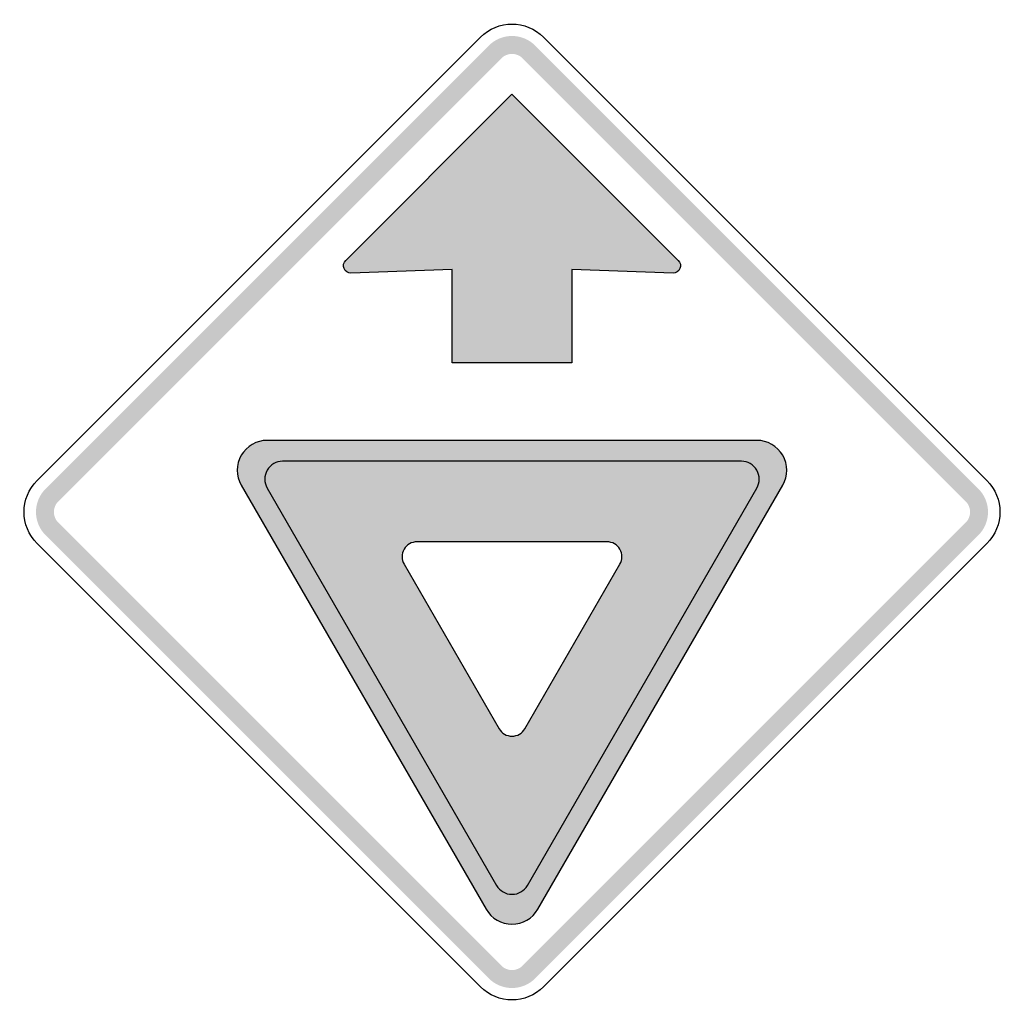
# Model space of a CAD drawing. Header units: inches. Extents: x -0.5 to 0.5, y -0.5 to 0.5.
import ezdxf

# ---------------------------------------------------------------- set-up
doc = ezdxf.new("R2010")
doc.units = ezdxf.units.IN
doc.header["$MEASUREMENT"] = 0

msp = doc.modelspace()

# ---------------------------------------------------------------- hatches: boundary and pattern name
for points in [[(0.02358, 0.47367), (0.02115, 0.47587), (0.01852, 0.47782), (0.01572, 0.4795), (0.01276, 0.4809), (0.00968, 0.482), (0.0065, 0.48279), (0.00327, 0.48328), (0, 0.48344), (-0.00327, 0.48328), (-0.0065, 0.48279), (-0.00968, 0.482), (-0.01276, 0.4809), (-0.01572, 0.4795), (-0.01852, 0.47782), (-0.02115, 0.47587), (-0.02358, 0.47367), (-0.01072, 0.46081), (-0.00961, 0.46181), (-0.00842, 0.46269), (-0.00714, 0.46346), (-0.0058, 0.4641), (-0.0044, 0.4646), (-0.00296, 0.46496), (-0.00149, 0.46518), (0, 0.46525), (0.00149, 0.46518), (0.00296, 0.46496), (0.0044, 0.4646), (0.0058, 0.4641), (0.00714, 0.46346), (0.00842, 0.46269), (0.00961, 0.46181), (0.01072, 0.46081), (0.02358, 0.47367)], [(-0.46081, 0.01072), (-0.01072, 0.46081), (-0.02358, 0.47367), (-0.47367, 0.02358), (-0.46081, 0.01072)], [(0.01072, 0.46081), (0.46081, 0.01072), (0.47367, 0.02358), (0.02358, 0.47367), (0.01072, 0.46081)], [(-0.47367, 0.02358), (-0.47587, 0.02115), (-0.47782, 0.01852), (-0.4795, 0.01572), (-0.4809, 0.01276), (-0.482, 0.00968), (-0.48279, 0.0065), (-0.48328, 0.00327), (-0.48344, 0), (-0.48328, -0.00327), (-0.48279, -0.0065), (-0.482, -0.00968), (-0.4809, -0.01276), (-0.4795, -0.01572), (-0.47782, -0.01852), (-0.47587, -0.02115), (-0.47367, -0.02358), (-0.46081, -0.01072), (-0.46181, -0.00961), (-0.46269, -0.00842), (-0.46346, -0.00714), (-0.4641, -0.0058), (-0.4646, -0.0044), (-0.46496, -0.00296), (-0.46518, -0.00149), (-0.46525, 0), (-0.46518, 0.00149), (-0.46496, 0.00296), (-0.4646, 0.0044), (-0.4641, 0.0058), (-0.46346, 0.00714), (-0.46269, 0.00842), (-0.46181, 0.00961), (-0.46081, 0.01072), (-0.47367, 0.02358)], [(0.47367, -0.02358), (0.47587, -0.02115), (0.47782, -0.01852), (0.4795, -0.01572), (0.4809, -0.01276), (0.482, -0.00968), (0.4828, -0.0065), (0.48328, -0.00327), (0.48344, 0), (0.48328, 0.00327), (0.4828, 0.0065), (0.482, 0.00968), (0.4809, 0.01276), (0.4795, 0.01572), (0.47782, 0.01852), (0.47587, 0.02115), (0.47367, 0.02358), (0.46081, 0.01072), (0.46181, 0.00961), (0.4627, 0.00842), (0.46346, 0.00714), (0.4641, 0.0058), (0.4646, 0.0044), (0.46496, 0.00296), (0.46518, 0.00149), (0.46525, 0), (0.46518, -0.00149), (0.46496, -0.00296), (0.4646, -0.0044), (0.4641, -0.0058), (0.46346, -0.00714), (0.4627, -0.00842), (0.46181, -0.00961), (0.46081, -0.01072), (0.47367, -0.02358)], [(-0.01072, -0.46081), (-0.46081, -0.01072), (-0.47367, -0.02358), (-0.02358, -0.47367), (-0.01072, -0.46081)], [(0.46081, -0.01072), (0.01072, -0.46081), (0.02358, -0.47367), (0.47367, -0.02358), (0.46081, -0.01072)], [(-0.02358, -0.47367), (-0.02115, -0.47587), (-0.01852, -0.47782), (-0.01572, -0.4795), (-0.01276, -0.4809), (-0.00968, -0.482), (-0.0065, -0.4828), (-0.00327, -0.48328), (0, -0.48344), (0.00327, -0.48328), (0.0065, -0.4828), (0.00968, -0.482), (0.01276, -0.4809), (0.01572, -0.4795), (0.01852, -0.47782), (0.02115, -0.47587), (0.02358, -0.47367), (0.01072, -0.46081), (0.00961, -0.46181), (0.00842, -0.4627), (0.00714, -0.46346), (0.0058, -0.4641), (0.0044, -0.4646), (0.00296, -0.46496), (0.00149, -0.46518), (0, -0.46525), (-0.00149, -0.46518), (-0.00296, -0.46496), (-0.0044, -0.4646), (-0.0058, -0.4641), (-0.00714, -0.46346), (-0.00842, -0.4627), (-0.00961, -0.46181), (-0.01072, -0.46081), (-0.02358, -0.47367)]]:
    msp.add_hatch(color=7).paths.add_polyline_path(points)
h = msp.add_hatch(color=7)
edge = h.paths.add_edge_path()
edge.add_spline(control_points=[(-0.16357, 0.24249), (-0.16664, 0.24249), (-0.1694, 0.24433), (-0.17057, 0.24716), (-0.17174, 0.25), (-0.1711, 0.25326), (-0.16893, 0.25542)], knot_values=[0, 0, 0, 0, 1, 1, 1, 2, 2, 2, 2], degree=3, periodic=0)
edge.add_line((-0.16893, 0.25542), (0, 0.42435))
edge.add_line((0, 0.42435), (0.16893, 0.25542))
edge.add_spline(control_points=[(0.16893, 0.25542), (0.1711, 0.25326), (0.17175, 0.25), (0.17057, 0.24716), (0.1694, 0.24433), (0.16664, 0.24249), (0.16357, 0.24249)], knot_values=[0, 0, 0, 0, 1, 1, 1, 2, 2, 2, 2], degree=3, periodic=0)
edge.add_line((0.16357, 0.24249), (0.06062, 0.24612))
edge.add_line((0.06062, 0.24612), (0.06062, 0.15155))
edge.add_line((0.06062, 0.15155), (-0.06062, 0.15155))
edge.add_line((-0.06062, 0.15155), (-0.06062, 0.24612))
edge.add_line((-0.06062, 0.24612), (-0.16357, 0.24249))
h = msp.add_hatch(color=7)
edge = h.paths.add_edge_path()
edge.add_spline(control_points=[(-0.24868, 0.07275), (-0.25951, 0.07275), (-0.26952, 0.06697), (-0.27493, 0.05759), (-0.28035, 0.04821), (-0.28035, 0.03666), (-0.27493, 0.02728)], knot_values=[0, 0, 0, 0, 1, 1, 1, 2, 2, 2, 2], degree=3, periodic=0)
edge.add_line((-0.27493, 0.02728), (-0.02625, -0.40345))
edge.add_spline(control_points=[(-0.02625, -0.40345), (-0.02084, -0.41283), (-0.01083, -0.4186), (0, -0.4186), (0.01083, -0.4186), (0.02084, -0.41283), (0.02625, -0.40345)], knot_values=[0, 0, 0, 0, 1, 1, 1, 2, 2, 2, 2], degree=3, periodic=0)
edge.add_line((0.02625, -0.40345), (0.27493, 0.02728))
edge.add_spline(control_points=[(0.27493, 0.02728), (0.28035, 0.03666), (0.28035, 0.04821), (0.27493, 0.05759), (0.26952, 0.06697), (0.25951, 0.07275), (0.24868, 0.07275)], knot_values=[0, 0, 0, 0, 1, 1, 1, 2, 2, 2, 2], degree=3, periodic=0)
edge.add_line((0.24868, 0.07275), (-0.24868, 0.07275))
edge = h.paths.add_edge_path(flags=0)
edge.add_spline(control_points=[(-0.09643, -0.03031), (-0.10185, -0.03031), (-0.10685, -0.0332), (-0.10956, -0.03789), (-0.11226, -0.04258), (-0.11226, -0.04836), (-0.10956, -0.05304)], knot_values=[0, 0, 0, 0, 1, 1, 1, 2, 2, 2, 2], degree=3, periodic=0)
edge.add_line((-0.10956, -0.05304), (-0.01312, -0.22007))
edge.add_spline(control_points=[(-0.01312, -0.22007), (-0.01042, -0.22476), (-0.00541, -0.22765), (0, -0.22765), (0.00541, -0.22765), (0.01042, -0.22476), (0.01313, -0.22007)], knot_values=[0, 0, 0, 0, 1, 1, 1, 2, 2, 2, 2], degree=3, periodic=0)
edge.add_line((0.01313, -0.22007), (0.10956, -0.05304))
edge.add_spline(control_points=[(0.10956, -0.05304), (0.11226, -0.04836), (0.11226, -0.04258), (0.10956, -0.03789), (0.10685, -0.0332), (0.10185, -0.03031), (0.09643, -0.03031)], knot_values=[0, 0, 0, 0, 1, 1, 1, 2, 2, 2, 2], degree=3, periodic=0)
edge.add_line((0.09643, -0.03031), (-0.09643, -0.03031))
h = msp.add_hatch(color=7)
edge = h.paths.add_edge_path()
edge.add_spline(control_points=[(0.24868, 0.02425), (0.25193, 0.02988), (0.25193, 0.03681), (0.24868, 0.04244), (0.24543, 0.04806), (0.23943, 0.05153), (0.23293, 0.05153)], knot_values=[0, 0, 0, 0, 1, 1, 1, 2, 2, 2, 2], degree=3, periodic=0)
edge.add_line((0.23293, 0.05153), (-0.23293, 0.05153))
edge.add_spline(control_points=[(-0.23293, 0.05153), (-0.23943, 0.05153), (-0.24543, 0.04806), (-0.24868, 0.04244), (-0.25193, 0.03681), (-0.25193, 0.02988), (-0.24868, 0.02425)], knot_values=[0, 0, 0, 0, 1, 1, 1, 2, 2, 2, 2], degree=3, periodic=0)
edge.add_line((-0.24868, 0.02425), (-0.01575, -0.3792))
edge.add_spline(control_points=[(-0.01575, -0.3792), (-0.0125, -0.38483), (-0.0065, -0.38829), (0, -0.38829), (0.0065, -0.38829), (0.0125, -0.38483), (0.01575, -0.3792)], knot_values=[0, 0, 0, 0, 1, 1, 1, 2, 2, 2, 2], degree=3, periodic=0)
edge.add_line((0.01575, -0.3792), (0.24868, 0.02425))
edge = h.paths.add_edge_path(flags=0)
edge.add_spline(control_points=[(0.09643, -0.03031), (0.10185, -0.03031), (0.10685, -0.0332), (0.10956, -0.03789), (0.11226, -0.04258), (0.11226, -0.04836), (0.10956, -0.05304)], knot_values=[0, 0, 0, 0, 1, 1, 1, 2, 2, 2, 2], degree=3, periodic=0)
edge.add_line((0.10956, -0.05304), (0.01313, -0.22007))
edge.add_spline(control_points=[(0.01313, -0.22007), (0.01042, -0.22476), (0.00541, -0.22765), (0, -0.22765), (-0.00541, -0.22765), (-0.01042, -0.22476), (-0.01312, -0.22007)], knot_values=[0, 0, 0, 0, 1, 1, 1, 2, 2, 2, 2], degree=3, periodic=0)
edge.add_line((-0.01312, -0.22007), (-0.10956, -0.05304))
edge.add_spline(control_points=[(-0.10956, -0.05304), (-0.11226, -0.04836), (-0.11226, -0.04258), (-0.10956, -0.03789), (-0.10685, -0.0332), (-0.10185, -0.03031), (-0.09643, -0.03031)], knot_values=[0, 0, 0, 0, 1, 1, 1, 2, 2, 2, 2], degree=3, periodic=0)
edge.add_line((-0.09643, -0.03031), (0.09643, -0.03031))

# ---------------------------------------------------------------- linework, layer by layer
at = {"color": 7}
for points in [[(-0.48224, 0.03215), (-0.03215, 0.48224)], [(0.03215, 0.48224), (0.48224, 0.03215)], [(-0.16893, 0.25542), (0, 0.42435), (0.16893, 0.25542)], [(0.16357, 0.24249), (0.06062, 0.24612), (0.06062, 0.15155), (-0.06062, 0.15155), (-0.06062, 0.24612), (-0.16357, 0.24249)], [(0.24868, 0.07275), (-0.24868, 0.07275)], [(0.23293, 0.05153), (-0.23293, 0.05153)], [(-0.27493, 0.02728), (-0.02625, -0.40345)], [(-0.24868, 0.02425), (-0.01575, -0.3792)], [(0.01575, -0.3792), (0.24868, 0.02425)], [(0.02625, -0.40345), (0.27493, 0.02728)], [(-0.03215, -0.48224), (-0.48224, -0.03215)], [(0.09643, -0.03031), (-0.09643, -0.03031)], [(0.48224, -0.03215), (0.03215, -0.48224)], [(-0.10956, -0.05304), (-0.01312, -0.22007)], [(0.01313, -0.22007), (0.10956, -0.05304)]]:
    msp.add_lwpolyline(points, dxfattribs=at)
for points in [[(-0.03215, 0.48224), (-0.01439, 0.5), (0.01439, 0.5), (0.03215, 0.48224)], [(-0.48224, -0.03215), (-0.5, -0.01439), (-0.5, 0.01439), (-0.48224, 0.03215)], [(0.48224, 0.03215), (0.5, 0.01439), (0.5, -0.01439), (0.48224, -0.03215)], [(0.03215, -0.48224), (0.01439, -0.5), (-0.01439, -0.5), (-0.03215, -0.48224)]]:
    msp.add_open_spline(points, degree=3, dxfattribs=at)
for points in [[(-0.16357, 0.24249), (-0.16664, 0.24249), (-0.1694, 0.24433), (-0.17057, 0.24716), (-0.17174, 0.25), (-0.1711, 0.25326), (-0.16893, 0.25542)], [(0.16893, 0.25542), (0.1711, 0.25326), (0.17175, 0.25), (0.17057, 0.24716), (0.1694, 0.24433), (0.16664, 0.24249), (0.16357, 0.24249)], [(-0.24868, 0.07275), (-0.25951, 0.07275), (-0.26952, 0.06697), (-0.27493, 0.05759), (-0.28035, 0.04821), (-0.28035, 0.03666), (-0.27493, 0.02728)], [(0.27493, 0.02728), (0.28035, 0.03666), (0.28035, 0.04821), (0.27493, 0.05759), (0.26952, 0.06697), (0.25951, 0.07275), (0.24868, 0.07275)], [(-0.23293, 0.05153), (-0.23943, 0.05153), (-0.24543, 0.04806), (-0.24868, 0.04244), (-0.25193, 0.03681), (-0.25193, 0.02988), (-0.24868, 0.02425)], [(0.24868, 0.02425), (0.25193, 0.02988), (0.25193, 0.03681), (0.24868, 0.04244), (0.24543, 0.04806), (0.23943, 0.05153), (0.23293, 0.05153)], [(-0.09643, -0.03031), (-0.10185, -0.03031), (-0.10685, -0.0332), (-0.10956, -0.03789), (-0.11226, -0.04258), (-0.11226, -0.04836), (-0.10956, -0.05304)], [(0.10956, -0.05304), (0.11226, -0.04836), (0.11226, -0.04258), (0.10956, -0.03789), (0.10685, -0.0332), (0.10185, -0.03031), (0.09643, -0.03031)], [(-0.01312, -0.22007), (-0.01042, -0.22476), (-0.00541, -0.22765), (0, -0.22765), (0.00541, -0.22765), (0.01042, -0.22476), (0.01313, -0.22007)], [(-0.01575, -0.3792), (-0.0125, -0.38483), (-0.0065, -0.38829), (0, -0.38829), (0.0065, -0.38829), (0.0125, -0.38483), (0.01575, -0.3792)], [(-0.02625, -0.40345), (-0.02084, -0.41283), (-0.01083, -0.4186), (0, -0.4186), (0.01083, -0.4186), (0.02084, -0.41283), (0.02625, -0.40345)]]:
    msp.add_open_spline(points, degree=3, knots=[0, 0, 0, 0, 1, 1, 1, 2, 2, 2, 2], dxfattribs=at)

doc.saveas('drawing.dxf')
